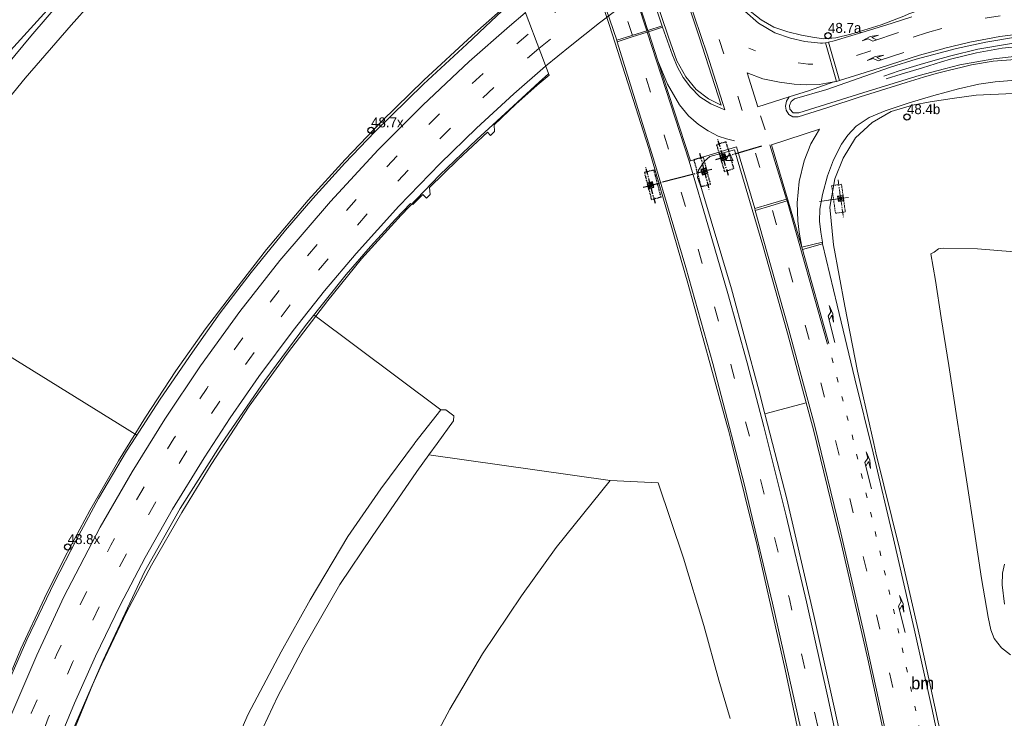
# Model space of a CAD drawing. Header units: metres. Extents: x 83575 to 86200, y 450600 to 453750.
# Tile 7 of 94: x 83685 to 83883, y 451245 to 451385. Entities that reach past the tile are written whole.
import ezdxf
from ezdxf.enums import TextEntityAlignment as Align

# ---------------------------------------------------------------- set-up
doc = ezdxf.new("R2010")
doc.units = ezdxf.units.M
for name, pattern in [('13strp', [4, 1, -3]), ('39strp', [12, 3, -9]), ('CENTER', [2, 1.25, -0.25, 0.25, -0.25]), ('DASHED2', [0.375, 0.25, -0.125])]:
    doc.linetypes.add(name, pattern=pattern)
for name, color, linetype, lineweight in [('bw-bs-uithouder', 253, 'Continuous', 18), ('bw-bs-VRI', 253, 'Continuous', 25), ('gr-bs-geleiderail', 253, 'geleiderail', 18), ('gw-bs-grondwerklijn', 253, 'Continuous', 18), ('mk-bs-13streep 0.45', 253, '13strp', 18), ('mk-bs-39streep 0.15', 253, '39strp', 18), ('mk-bs-pijlre750', 253, 'Continuous', 18), ('mk-bs-streep 0.15', 253, 'Continuous', 18), ('vh-bs-randverharding', 253, 'Continuous', 18), ('wm-bs-hectometerbord text', 253, 'Continuous', 18), ('wm-bs-verkeersbord', 253, 'Continuous', 18)]:
    doc.layers.add(name, color=color, linetype=linetype, lineweight=lineweight)
doc.styles.add('rtw_iso', font='iso-rtw.shx')
doc.linetypes.add('geleiderail', pattern='A,2,-1,[175,RTW.shx,S=0.5,R=0,X=0,Y=0],-1', length=4)

# ---------------------------------------------------------------- blocks, each defined once
blk = doc.blocks.new('poer uithouder-flat-1')
h = blk.add_hatch()
h.set_pattern_fill('ACET-2D-ANSI31', color=252, scale=0.05, angle=286.4133, style=0)
h.set_pattern_definition([(331.4132767, (-83826.201, -451357.558), (0.07596003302, 0.139397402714), [])])
h.paths.add_polyline_path([(0.13, 0.27), (0.26, -0.16), (-0.13, -0.27), (-0.26, 0.16)])
at = {"layer": 'bw-bs-VRI', "linetype": 'DASHED2'}
blk.add_lwpolyline([(2.18, -2.28), (0.6, 3.1), (-1.32, 2.53), (0.26, -2.84)], close=True, dxfattribs=at)
at = {"layer": 'bw-bs-VRI', "linetype": 'CENTER'}
for points in [[(1.07, -3.65), (-1.07, 3.65)], [(-1.49, -0.44), (2.35, 0.69)]]:
    blk.add_lwpolyline(points, dxfattribs=at)
blk.add_lwpolyline([(0.68, -0.37), (0.37, 0.68), (-0.68, 0.37), (-0.37, -0.68)], close=True, dxfattribs=at)
at = {"layer": 'bw-bs-VRI', "linetype": 'Continuous'}
for points in [[(0.56, -0.26), (0.33, 0.52), (0.26, 0.56), (-0.52, 0.33), (-0.56, 0.26), (-0.33, -0.52), (-0.26, -0.56), (0.52, -0.33)], [(0.26, -0.16), (0.13, 0.27), (-0.26, 0.16), (-0.13, -0.27)]]:
    blk.add_lwpolyline(points, close=True, dxfattribs=at)
blk = doc.blocks.new('poer uithouder-flat-2')
h = blk.add_hatch()
h.set_pattern_fill('ACET-2D-ANSI31', color=252, scale=0.05, angle=284.571, style=0)
h.set_pattern_definition([(329.571, (-83811.605, -451351.921), (0.08040215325, 0.136883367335), [])])
h.paths.add_polyline_path([(0.14, 0.27), (0.25, -0.17), (-0.14, -0.27), (-0.25, 0.17)])
at = {"layer": 'bw-bs-VRI', "linetype": 'DASHED2'}
blk.add_lwpolyline([(2.11, -2.35), (0.7, 3.07), (-1.24, 2.57), (0.17, -2.85)], close=True, dxfattribs=at)
at = {"layer": 'bw-bs-VRI', "linetype": 'CENTER'}
for points in [[(0.96, -3.68), (-0.96, 3.68)], [(-1.5, -0.39), (2.37, 0.62)]]:
    blk.add_lwpolyline(points, dxfattribs=at)
blk.add_lwpolyline([(0.67, -0.39), (0.39, 0.67), (-0.67, 0.39), (-0.39, -0.67)], close=True, dxfattribs=at)
at = {"layer": 'bw-bs-VRI', "linetype": 'Continuous'}
for points in [[(0.55, -0.28), (0.34, 0.51), (0.28, 0.55), (-0.51, 0.34), (-0.55, 0.28), (-0.34, -0.51), (-0.28, -0.55), (0.51, -0.34)], [(0.25, -0.17), (0.14, 0.27), (-0.25, 0.17), (-0.14, -0.27)]]:
    blk.add_lwpolyline(points, close=True, dxfattribs=at)
blk = doc.blocks.new('poer uithouder-flat-3')
h = blk.add_hatch()
h.set_pattern_fill('ACET-2D-ANSI31', color=252, scale=0.05, angle=104.5672, style=0)
h.set_pattern_definition([(149.567170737, (-83822.422, -451354.732), (-0.08041130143, -0.13687799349), [])])
h.paths.add_polyline_path([(-0.14, -0.27), (-0.25, 0.17), (0.14, 0.27), (0.25, -0.17)])
at = {"layer": 'bw-bs-VRI', "linetype": 'DASHED2'}
blk.add_lwpolyline([(-2.11, 2.35), (-0.7, -3.07), (1.24, -2.57), (-0.17, 2.85)], close=True, dxfattribs=at)
at = {"layer": 'bw-bs-VRI', "linetype": 'CENTER'}
for points in [[(-0.96, 3.68), (0.96, -3.68)], [(1.5, 0.39), (-2.37, -0.62)]]:
    blk.add_lwpolyline(points, dxfattribs=at)
blk.add_lwpolyline([(-0.67, 0.39), (-0.39, -0.67), (0.67, -0.39), (0.39, 0.67)], close=True, dxfattribs=at)
at = {"layer": 'bw-bs-VRI', "linetype": 'Continuous'}
for points in [[(-0.55, 0.28), (-0.34, -0.51), (-0.28, -0.55), (0.51, -0.34), (0.55, -0.28), (0.34, 0.51), (0.28, 0.55), (-0.51, 0.34)], [(-0.25, 0.17), (-0.14, -0.27), (0.25, -0.17), (0.14, 0.27)]]:
    blk.add_lwpolyline(points, close=True, dxfattribs=at)
blk = doc.blocks.new('poer uithouder-flat-12')
h = blk.add_hatch()
h.set_pattern_fill('ACET-2D-ANSI31', color=252, scale=0.05, angle=97.9707, style=0)
h.set_pattern_definition([(142.970661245, (-83849.865, -451349.275), (-0.09560304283, -0.126734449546), [])])
h.paths.add_polyline_path([(-0.17, -0.25), (-0.23, 0.2), (0.17, 0.25), (0.23, -0.2)])
at = {"layer": 'bw-bs-uithouder', "linetype": 'DASHED2'}
blk.add_lwpolyline([(-1.82, 2.57), (-1.05, -2.97), (0.93, -2.7), (0.16, 2.85)], close=True, dxfattribs=at)
at = {"layer": 'bw-bs-uithouder', "linetype": 'CENTER'}
for points in [[(-0.53, 3.76), (0.53, -3.76)], [(1.54, 0.21), (-2.43, -0.34)]]:
    blk.add_lwpolyline(points, dxfattribs=at)
blk.add_lwpolyline([(-0.62, 0.47), (-0.47, -0.62), (0.62, -0.47), (0.47, 0.62)], close=True, dxfattribs=at)
at = {"layer": 'bw-bs-uithouder', "linetype": 'Continuous'}
for points in [[(-0.51, 0.34), (-0.4, -0.47), (-0.34, -0.51), (0.47, -0.4), (0.51, -0.34), (0.4, 0.47), (0.34, 0.51), (-0.47, 0.4)], [(-0.23, 0.2), (-0.17, -0.25), (0.23, -0.2), (0.17, 0.25)]]:
    blk.add_lwpolyline(points, close=True, dxfattribs=at)
blk = doc.blocks.new('pijlr-flat-49')
at = {"layer": 'mk-bs-pijlre750'}
for p, q in [((-0.8, 6.19), (-1.35, 5.28)), ((-1.13, 7.45), (-0.8, 6.19)), ((-1.13, 7.45), (-0.39, 5.78)), ((0, 0), (-1.35, 5.28)), ((-0.62, 5.47), (-1.16, 4.55)), ((-0.26, 4.06), (-0.62, 5.47)), ((-0.39, 5.78), (-0.26, 4.06))]:
    blk.add_line(p, q, dxfattribs=at)
blk = doc.blocks.new('pijlr-flat-50')
at = {"layer": 'mk-bs-pijlre750'}
for p, q in [((0, 0), (-5.17, -1.71)), ((-7.36, -1.64), (-5.74, -0.79)), ((-7.36, -1.64), (-6.12, -1.23)), ((-6.12, -1.23), (-5.17, -1.71)), ((-5.74, -0.79), (-4.03, -0.54)), ((-4.03, -0.54), (-5.41, -1)), ((-5.41, -1), (-4.46, -1.48))]:
    blk.add_line(p, q, dxfattribs=at)
blk = doc.blocks.new('pijlr-flat-99')
at = {"layer": 'mk-bs-pijlre750'}
for p, q in [((-0.8, 6.19), (-1.35, 5.28)), ((-1.13, 7.45), (-0.8, 6.19)), ((-1.13, 7.45), (-0.39, 5.78)), ((0, 0), (-1.35, 5.28)), ((-0.62, 5.47), (-1.16, 4.55)), ((-0.26, 4.06), (-0.62, 5.47)), ((-0.39, 5.78), (-0.26, 4.06))]:
    blk.add_line(p, q, dxfattribs=at)
blk = doc.blocks.new('pijlr-flat-117')
at = {"layer": 'mk-bs-pijlre750'}
for p, q in [((-0.8, 6.19), (-1.35, 5.28)), ((-1.13, 7.45), (-0.8, 6.19)), ((-1.13, 7.45), (-0.39, 5.78)), ((0, 0), (-1.35, 5.28)), ((-0.62, 5.47), (-1.16, 4.55)), ((-0.26, 4.06), (-0.62, 5.47)), ((-0.39, 5.78), (-0.26, 4.06))]:
    blk.add_line(p, q, dxfattribs=at)
blk = doc.blocks.new('pijlr-flat-118')
at = {"layer": 'mk-bs-pijlre750'}
for p, q in [((0, 0), (-5.17, -1.71)), ((-7.36, -1.64), (-5.74, -0.79)), ((-7.36, -1.64), (-6.12, -1.23)), ((-6.12, -1.23), (-5.17, -1.71)), ((-5.74, -0.79), (-4.03, -0.54)), ((-4.03, -0.54), (-5.41, -1)), ((-5.41, -1), (-4.46, -1.48))]:
    blk.add_line(p, q, dxfattribs=at)
blk = doc.blocks.new('dtbattr-l-flat-2')
at = {"layer": 'mk-bs-13streep 0.45', "style": 'rtw_iso'}
blk.add_attdef('TAG', (0, 0), '', height=2.5, dxfattribs=at)
blk = doc.blocks.new('verkeersbord-flat-2')
at = {"layer": 'wm-bs-verkeersbord'}
for p, q in [((0, 0.75), (-0.75, -0.625)), ((0.75, -0.625), (0, 0.75)), ((-0.75, -0.625), (0.75, -0.625))]:
    blk.add_line(p, q, dxfattribs=at)
blk = doc.blocks.new('HMP1-flat-14')
at = {"color": 253}
blk.add_circle((0, 0), 0.625, dxfattribs=at)
blk = doc.blocks.new('HMP1-flat-16')
at = {"color": 253}
blk.add_circle((0, 0), 0.625, dxfattribs=at)
blk = doc.blocks.new('HMP1-flat-21')
at = {"color": 253}
blk.add_circle((0, 0), 0.625, dxfattribs=at)
blk = doc.blocks.new('HMP1-flat-22')
at = {"color": 253}
blk.add_circle((0, 0), 0.625, dxfattribs=at)

msp = doc.modelspace()

# ---------------------------------------------------------------- linework, layer by layer
at = {"layer": 'bw-bs-uithouder'}
msp.add_lwpolyline([(83849.87, 451349.28), (83845.59, 451348.68)], dxfattribs=at)
at = {"layer": 'bw-bs-VRI'}
msp.add_lwpolyline([(83828.55, 451358.25), (83834.02, 451359.86)], dxfattribs=at)
at = {"layer": 'bw-bs-VRI', "flags": 128}
msp.add_lwpolyline([(83820.05, 451354.12), (83813.98, 451352.54)], dxfattribs=at)
at = {"layer": 'gr-bs-geleiderail', "flags": 128}
for points in [[(83653.3, 451102), (83653.16, 451105.92), (83653.54, 451120.79), (83654.24, 451136.54), (83655.34, 451151.35), (83658.81, 451174.07), (83662.03, 451190.65), (83666.54, 451208.2), (83672.14, 451226.42), (83677.67, 451241.53), (83684.87, 451258.66), (83689.62, 451268.88), (83693.69, 451277.1), (83698.71, 451286.54), (83704.48, 451296.53), (83709.96, 451305.26), (83716.03, 451314.61), (83722.04, 451323.07), (83728.1, 451331.05), (83734.31, 451338.99), (83742.7, 451348.91), (83750.11, 451357.13), (83757.53, 451364.8), (83765.99, 451373.09), (83775.67, 451382.05), (83780.79, 451386.52), (83785.04, 451390.13)], [(83872.04, 451377.96), (83877.44, 451379.32), (83884.28, 451380.48), (83890.91, 451381.04), (83896.41, 451381.02), (83902.34, 451380.37), (83908.18, 451379.3), (83913.34, 451377.98), (83918.12, 451376.45), (83922.85, 451374.55), (83927.58, 451372.37), (83931.95, 451370.04), (83936.1, 451367.44), (83936.84, 451366.97), (83942.81, 451362.95), (83948.82, 451358.46)], [(83871.98, 451377.31), (83877.23, 451378.57), (83882.4, 451379.51), (83889.05, 451380.21), (83894.04, 451380.36), (83899.85, 451380.04), (83907.13, 451378.81), (83913.32, 451377.28), (83919.15, 451375.34), (83923.78, 451373.5), (83928.89, 451370.95), (83932.26, 451368.98), (83937.86, 451365.55), (83944.86, 451360.59), (83955.23, 451352.87), (83961.47, 451348.73), (83967.64, 451344.9), (83974.47, 451341.11), (83981.87, 451337.5)], [(83858.52, 451373.88), (83861.66, 451374.95), (83865.89, 451376.22), (83868.85, 451377.09), (83872.04, 451377.96)], [(83871.98, 451377.31), (83870.13, 451376.74), (83866.32, 451375.53), (83862.01, 451374.28), (83859.01, 451373.36)], [(83670.51, 451081.75), (83669.74, 451092.64), (83669.32, 451107.41), (83669.32, 451122.34), (83670.56, 451139.78), (83672.07, 451155.72), (83675.16, 451175.23), (83678.75, 451192.07), (83684.36, 451211.69), (83691.01, 451231.26), (83699.37, 451251.58), (83701.13, 451255.59), (83706.14, 451266.08), (83711.14, 451275.52), (83717.26, 451286.13), (83723.15, 451295.77), (83730.83, 451307.5), (83738.52, 451318.18), (83746.66, 451328.76), (83753.41, 451337.12), (83761.41, 451345.92), (83769.2, 451354.02), (83776.62, 451361.17), (83783.93, 451367.82), (83789.22, 451372.71), (83791.03, 451374.35)]]:
    msp.add_lwpolyline(points, dxfattribs=at)
at = {"layer": 'gw-bs-grondwerklijn'}
for p, q in [((83708.23, 451301.67), (83655.36, 451334.37)), ((83769.37, 451306.73), (83743.83, 451325.84)), ((83834.62, 451305.93), (83842.9, 451308.2)), ((83803.45, 451292.55), (83766.98, 451297.71))]:
    msp.add_line(p, q, dxfattribs=at)
for points in [[(83627.23, 451300), (83633, 451311), (83655, 451344.5), (83680, 451376.1), (83707, 451405.71), (83744.43, 451439.16), (83748.56, 451442.44), (83750.74, 451444.15)], [(83643.2, 451323.7), (83643.13, 451323.75), (83644.89, 451326.89), (83647.43, 451330.56), (83649.84, 451334.77), (83650.93, 451338.19), (83651.42, 451338.92), (83654.77, 451342.68), (83659.89, 451348.8), (83668.24, 451359.27), (83678.74, 451372.22), (83686.87, 451381.9), (83693.43, 451389.63), (83695.64, 451392.44), (83699.53, 451395.97), (83709.79, 451406.4), (83722.58, 451418.29), (83734.85, 451429.79), (83740.32, 451434.68), (83743.18, 451437.43), (83749.65, 451442.22), (83750.55, 451443.15), (83750.74, 451444.15)], [(83736.48, 451425.22), (83724.56, 451414.12), (83712.11, 451402.18), (83702.88, 451393.05), (83695, 451384.11), (83685.72, 451373.49), (83673.05, 451358.01), (83661.8, 451343.55), (83655.36, 451334.37), (83649.56, 451324.99), (83647.06, 451321.11), (83646.79, 451321.29)], [(83874.02, 451300), (83873.36, 451304.25), (83871.63, 451315.66), (83870.08, 451325.27), (83868.92, 451332.75), (83868, 451338.11), (83868.67, 451338.48), (83869.58, 451339.13), (83870.46, 451339.29), (83877.39, 451339.16), (83884.81, 451338.53), (83892.85, 451336.77), (83899.24, 451334.66), (83903.45, 451332.69), (83906.8, 451329.54), (83909.25, 451326.44), (83910.98, 451321.83), (83911.52, 451317.07), (83911.2, 451312.25), (83909.61, 451306.24), (83907.51, 451300.39), (83907.27, 451300)], [(83764.07, 451300), (83764.14, 451300.1), (83769.37, 451306.73), (83770.41, 451306.78), (83772.01, 451305.58), (83771.92, 451304.58), (83768.62, 451300)], [(83724.57, 451231.77), (83730.58, 451245.52), (83737.28, 451258.09), (83743.06, 451268.56), (83750.69, 451281.3), (83757.32, 451290.84), (83764.07, 451300)], [(83768.62, 451300), (83766.98, 451297.71), (83764.54, 451294.33), (83755.56, 451281.28), (83749.06, 451271.64), (83741.84, 451259.01), (83736.55, 451249.14), (83732.58, 451240.6)], [(83884.03, 451257.49), (83882.22, 451258.87), (83880.77, 451260.73), (83880.07, 451262.54), (83879.57, 451265.04), (83878.24, 451272.83), (83876.71, 451282.61), (83875.16, 451292.71), (83874.02, 451300)], [(83765.13, 451235.24), (83771.22, 451246.52), (83777.77, 451257.69), (83785.65, 451269.35), (83792.6, 451279.1), (83803.45, 451292.55)], [(83803.45, 451292.55), (83813.15, 451292.07), (83818.23, 451276.92), (83822.32, 451263.39), (83825.34, 451252.39), (83827.59, 451244.7)], [(83882.86, 451275.69), (83882.42, 451273.92), (83882.37, 451271.57), (83882.81, 451267.68)]]:
    msp.add_lwpolyline(points, dxfattribs=at)
at = {"layer": 'mk-bs-13streep 0.45', "flags": 128}
msp.add_lwpolyline([(83848.1, 451317.19), (83852.14, 451301.74), (83856.15, 451285.07), (83860.76, 451265.47), (83865.02, 451246.09), (83868.25, 451230.44), (83869.95, 451222.65), (83872.16, 451211.24), (83874.36, 451199.66), (83877.24, 451183.29)], dxfattribs=at)
at = {"layer": 'mk-bs-39streep 0.15', "flags": 128}
for points in [[(83768.49, 451485.77), (83778.06, 451463.17), (83787.04, 451440.55), (83795.21, 451418.61), (83807.78, 451382.66), (83814.34, 451362.04), (83821.12, 451339.3), (83827.82, 451315.62), (83833.73, 451292.8), (83839.54, 451268.71), (83844.83, 451245.05), (83851.51, 451212.23), (83856.29, 451186.55), (83859.32, 451168.58)], [(83801.03, 451448.97), (83803.7, 451442.17), (83812.15, 451419.68), (83820.48, 451395.93), (83823.98, 451385.68), (83831.41, 451362.82), (83835.73, 451348.18), (83835.83, 451347.82), (83838.2, 451339.77), (83844.71, 451316.64), (83850.7, 451293.17), (83856.14, 451269.89), (83862.1, 451243.18), (83867.4, 451216.84), (83869.5, 451204.88), (83873.48, 451181.22), (83886.99, 451104.74), (83890.88, 451080.33), (83894.72, 451056.25), (83898.43, 451032.91), (83902.17, 451009.58), (83906.09, 450985.08), (83909.85, 450961.41), (83911.66, 450950)], [(83834.17, 451415.83), (83829.81, 451413.16), (83818.51, 451406.02), (83808.36, 451398.96), (83798.43, 451391.56), (83787.73, 451383.04)], [(83789.12, 451379.46), (83801.01, 451389.01), (83809.53, 451395.38), (83819.51, 451402.37), (83829.67, 451408.88), (83836.75, 451413.25)], [(83867.33, 451382.67), (83872.1, 451383.96), (83878.45, 451385.45), (83884.28, 451386.38), (83890.13, 451386.92), (83896.19, 451386.99), (83902.14, 451386.44), (83907.31, 451385.6), (83912.6, 451384.34), (83918.14, 451382.78), (83923.16, 451381.02), (83929, 451378.35), (83934.6, 451375.23), (83938.71, 451372.67), (83939.23, 451372.31), (83943.75, 451369.14), (83950.12, 451364.53), (83956.55, 451359.91), (83962.98, 451355.43), (83969.43, 451351.31), (83975.73, 451347.65), (83981.71, 451344.61), (83986.72, 451342.51)], [(83660.8, 451093.17), (83660.42, 451100.54), (83660.24, 451112.8), (83660.51, 451125.14), (83661.19, 451136.87), (83662.37, 451149.64), (83663.88, 451161.48), (83665.98, 451174.19), (83668.44, 451186.48), (83671.38, 451198.91), (83675.01, 451211.91), (83678.36, 451222.71), (83682.34, 451233.97), (83686.95, 451245.72), (83692.04, 451257.5), (83697.31, 451268.68), (83702.97, 451279.54), (83708.99, 451290.13), (83715.64, 451301.01), (83722.28, 451311.08), (83729.68, 451321.46), (83737.21, 451331.27), (83744.8, 451340.42), (83752.98, 451349.79), (83761.57, 451358.87), (83770.35, 451367.49), (83779.35, 451375.77), (83787.73, 451383.04)], [(83867.33, 451382.67), (83862.85, 451381.19), (83858.81, 451379.86), (83851.05, 451377.43), (83847.34, 451376.43), (83843.35, 451376.26), (83839.44, 451376.78), (83835.59, 451377.76), (83831.35, 451379.53)], [(83789.12, 451379.46), (83781.98, 451373.32), (83773.53, 451365.57), (83764.41, 451356.66), (83755.91, 451347.72), (83747.53, 451338.18), (83739.89, 451328.91), (83732.63, 451319.43), (83725.57, 451309.55), (83718.61, 451299.08), (83712.46, 451288.96), (83706.34, 451278.23), (83700.74, 451267.44), (83695.25, 451255.91), (83690.38, 451244.73), (83685.94, 451233.48), (83681.84, 451221.86), (83678.15, 451210.02), (83675.12, 451198.96), (83671.95, 451185.9), (83667.54, 451161.87), (83666.01, 451150.05), (83664.9, 451138.23), (83664.14, 451126.01), (83663.82, 451113.69), (83663.97, 451101.43), (83664.55, 451088.76)], [(83833.76, 451365.92), (83835.34, 451360.99)]]:
    msp.add_lwpolyline(points, dxfattribs=at)
at = {"layer": 'mk-bs-streep 0.15', "flags": 128}
for points in [[(83765.5, 451484.5), (83766.49, 451482.25), (83771.85, 451469.71), (83779.55, 451450.78), (83788.18, 451428.27), (83796.14, 451406.35), (83804.79, 451381.1)], [(83783.33, 451466.67), (83785.53, 451461.38), (83790.4, 451449.23), (83794.84, 451437.51), (83799.44, 451425.16), (83804.49, 451411.25), (83811.87, 451390.27), (83813.87, 451384.11), (83813.91, 451383.99)], [(83795.5, 451454.5), (83797.95, 451448.36), (83803.81, 451432.99), (83810.21, 451415.54), (83817.91, 451393.37), (83822.96, 451378.3), (83826.55, 451367.11), (83823.75, 451368.32), (83821.53, 451369.72), (83819.62, 451371.67), (83818.18, 451373.61), (83817, 451375.68), (83816.02, 451378.1), (83814.01, 451383.71)], [(83806.69, 451443.31), (83809.43, 451436.27), (83816.85, 451416.11), (83822.59, 451400.03), (83824.63, 451395.02), (83826.32, 451392.26), (83827.58, 451390.4), (83828.7, 451388.96), (83830.58, 451386.92), (83833.3, 451384.56), (83836.62, 451382.62), (83839.78, 451381.51), (83842.66, 451380.83), (83845.79, 451380.53), (83846.21, 451380.51), (83846.78, 451380.58), (83847.39, 451380.72), (83848.55, 451380.97), (83852.08, 451382.03), (83854.8, 451382.86), (83860.21, 451384.56), (83864.16, 451385.82)], [(83839.21, 451410.3), (83837.07, 451409.06), (83830.99, 451405.36), (83823.15, 451400.41), (83815.52, 451395.16), (83808.18, 451389.85), (83801.3, 451384.61), (83795.41, 451379.94), (83790.45, 451375.86)], [(83809.19, 451388.85), (83811.07, 451383.09)], [(83808.97, 451388.69), (83810.83, 451383.01)], [(83786.38, 451386.59), (83783.2, 451383.92), (83775.1, 451376.8), (83765.73, 451368.07), (83756.76, 451359.09), (83747.15, 451348.66), (83736.96, 451336.79), (83728.95, 451326.56), (83720.98, 451315.58), (83713.82, 451304.9), (83707.24, 451294.28), (83700.85, 451283.16), (83693.53, 451269.14), (83688.05, 451257.42), (83682.65, 451244.73)], [(83810.92, 451382.73), (83807.93, 451381.78), (83804.87, 451380.81), (83804.79, 451381.1), (83807.84, 451382.06), (83810.83, 451383.01), (83810.92, 451382.73)], [(83811.07, 451383.09), (83810.83, 451383.01)], [(83811.07, 451383.09), (83813.91, 451383.99), (83814, 451383.75), (83814.01, 451383.71), (83811.16, 451382.81)], [(83811.07, 451383.09), (83811.16, 451382.81)], [(83811.16, 451382.81), (83810.92, 451382.73)], [(83810.92, 451382.73), (83819.39, 451356.78), (83823.47, 451342.84), (83827.13, 451330.18), (83831.06, 451316.19), (83834.38, 451303.43), (83838.92, 451285.45), (83843.01, 451268.15), (83847.34, 451248.63), (83850.97, 451231.63), (83853.59, 451218.54), (83855.98, 451206.24), (83858.37, 451193.69), (83863.47, 451165.27), (83869.25, 451131.46), (83875.14, 451095.04)], [(83819.62, 451356.85), (83813.07, 451376.94), (83811.16, 451382.81)], [(83887.34, 451382.5), (83881.88, 451381.83), (83875.89, 451380.75), (83870.58, 451379.42)], [(83866.36, 451106.3), (83863.81, 451121.94), (83857.58, 451159.52), (83855.1, 451173.8), (83851.87, 451191.91), (83846.86, 451218.07), (83841.75, 451242.86), (83836.17, 451267.88), (83830.42, 451291.89), (83824.13, 451316.09), (83818.71, 451335.36), (83812.4, 451356.6), (83804.87, 451380.81)], [(83846.78, 451380.58), (83849.02, 451372.82)], [(83849.63, 451373.01), (83847.39, 451380.72)], [(83870.58, 451379.42), (83870.42, 451379.38), (83865.7, 451378.07), (83857.79, 451375.54), (83849.63, 451373.01), (83849.02, 451372.82), (83848.91, 451372.79), (83848.62, 451372.74), (83848.52, 451372.72)], [(83874.31, 451375.69), (83876.21, 451376.19), (83880.57, 451376.87), (83889.42, 451377.55), (83897.38, 451377.62), (83905.02, 451376.84), (83912.64, 451375.08), (83920.83, 451372.08), (83926.76, 451369.2), (83932.82, 451365.38), (83937.73, 451361.58), (83942.79, 451356.97), (83947.58, 451351.71), (83952.57, 451345.02), (83956.62, 451338.53), (83959.9, 451331.77), (83962.45, 451325.3), (83964.59, 451318), (83965.9, 451312.05), (83966.85, 451304.85), (83967.15, 451296.99), (83966.78, 451289.95), (83965.99, 451284.02)], [(83790.45, 451375.86), (83784.09, 451370.34), (83776.58, 451363.45), (83769.27, 451356.32), (83760.91, 451347.73), (83752.36, 451338.24), (83745.99, 451330.67), (83739.67, 451322.71), (83732.76, 451313.44), (83727.01, 451305.16), (83721.72, 451297.12), (83715.4, 451286.78), (83709.86, 451277.07), (83704.82, 451267.49), (83699.87, 451257.21), (83695.66, 451247.75), (83691.11, 451236.74), (83687.51, 451227.09), (83684.22, 451217.21)], [(83828.52, 451360.84), (83826.91, 451361.27), (83825.19, 451361.84), (83823.2, 451362.85), (83821.26, 451364.15), (83819.22, 451365.9), (83817.42, 451368.09), (83815.03, 451372.29), (83813.07, 451376.94)], [(83874.31, 451375.69), (83871.47, 451375.05), (83869.09, 451374.41), (83866.52, 451373.67), (83863.06, 451372.61), (83853.8, 451369.7), (83847.1, 451367.54), (83841.3, 451365.73), (83840.26, 451365.71), (83839.45, 451366.14), (83838.89, 451367.03), (83838.78, 451367.85), (83838.99, 451368.82), (83839.52, 451369.72)], [(83848.52, 451372.72), (83843.37, 451370.93), (83839.52, 451369.72), (83833.18, 451367.71), (83831.01, 451374.54), (83834.21, 451373.32), (83837.52, 451372.64), (83840.53, 451372.28), (83842.91, 451372.15), (83845.54, 451372.22), (83848.52, 451372.72)], [(83962.4, 451287.6), (83962.66, 451289.7), (83963.01, 451294.51), (83962.98, 451300.98), (83962.3, 451308.22), (83960.75, 451316.59), (83958.01, 451325.43), (83954.47, 451333.66), (83950.07, 451341.29), (83944.79, 451348.66), (83939.72, 451354.31), (83934.21, 451359.23), (83927.97, 451363.68), (83920.9, 451367.55), (83913.82, 451370.4), (83906.5, 451372.42), (83899.16, 451373.38), (83893.19, 451373.52), (83886.73, 451373.21), (83880.99, 451372.77), (83877.7, 451372.3)], [(83877.7, 451372.3), (83873.55, 451371.31), (83868.61, 451369.97), (83863.66, 451368.49), (83858.8, 451366.93), (83855.63, 451365.57), (83852.98, 451363.83), (83851.33, 451362.03), (83850.02, 451360.2), (83848.45, 451357.07), (83847.22, 451353.83), (83846.2, 451350.09), (83845.7, 451347.1), (83845.61, 451344.69), (83845.84, 451342.48), (83846.18, 451340.51)], [(83842.07, 451339.46), (83835.91, 451360.07), (83845.58, 451363.19), (83843.88, 451360.25), (83842.52, 451356.83), (83841.51, 451352.69), (83841.12, 451348.39), (83841.25, 451344.8), (83841.48, 451342.5), (83842.07, 451339.46)], [(83819.62, 451356.85), (83828.89, 451359.66), (83832.57, 451347.25)], [(83835.62, 451360.06), (83838.99, 451349.14)], [(83819.62, 451356.85), (83819.39, 451356.78)], [(83832.57, 451347.25), (83832.67, 451346.89), (83835.83, 451347.82), (83839.1, 451348.78), (83838.99, 451349.14), (83835.73, 451348.18), (83832.57, 451347.25)], [(83847.19, 451319.99), (83839.1, 451348.78)], [(83908.23, 450950), (83908.1, 450950.78), (83905.79, 450965.17), (83903.8, 450977.95), (83901.39, 450993.02), (83898.6, 451010.32), (83896.48, 451023.82), (83894.13, 451038.55), (83891.82, 451053.16), (83889.81, 451065.52), (83887.4, 451080.61), (83885.35, 451092.64), (83879.68, 451128.1), (83870.94, 451178.59), (83864.99, 451211.24), (83863.1, 451221.18), (83859.34, 451239.99), (83854.54, 451261.96), (83849.89, 451282.05), (83844.6, 451303.76), (83839.26, 451323.59), (83832.67, 451346.89)], [(83846.23, 451340.13), (83846.18, 451340.51), (83842.07, 451339.46), (83842.2, 451339.04), (83846.23, 451340.13)], [(83890.29, 451105.46), (83878.41, 451184.83), (83876.34, 451201.05), (83874.14, 451216.56), (83872.17, 451227.87), (83870.14, 451237.42), (83868.29, 451246.48), (83864.65, 451262.7), (83860.51, 451280.83), (83856.4, 451298.1), (83852.7, 451312.98), (83849.14, 451327.8), (83846.23, 451340.13)], [(83847.47, 451320.09), (83842.2, 451339.04)]]:
    msp.add_lwpolyline(points, dxfattribs=at)
at = {"layer": 'vh-bs-randverharding'}
for p, q in [((83854.01, 451311.26), (83856.53, 451300)), ((83834.62, 451305.93), (83836.14, 451300))]:
    msp.add_line(p, q, dxfattribs=at)
for points in [[(83783.54, 451458.96), (83784.04, 451457.19), (83785.95, 451451.91), (83792.65, 451444.48), (83799.85, 451425.42), (83806.18, 451409.01), (83812.24, 451390.49), (83815.21, 451381.7), (83816.9, 451376.96), (83818.68, 451373.73), (83820.81, 451371.19), (83823.28, 451369.31), (83825.81, 451368.03), (83821.37, 451381.81), (83817.31, 451394.05), (83811.02, 451412.11), (83801.82, 451437.62), (83800.02, 451443.03), (83798.45, 451448.98), (83797.27, 451455.01), (83796.48, 451461.11), (83796.45, 451461.62)], [(83826.95, 451303.82), (83819.12, 451332.27), (83811.22, 451359.31), (83803.33, 451384.05), (83796.52, 451404.65), (83779.38, 451449.5), (83778.18, 451452.58), (83776.81, 451456.77)], [(83824.93, 451395.13), (83826.31, 451392.99), (83828.51, 451390.12), (83831.01, 451387.4), (83833.84, 451385.18), (83836.41, 451383.72), (83839.26, 451382.79), (83841.96, 451382.14), (83844.59, 451381.65), (83846.5, 451381.42), (83848.89, 451381.6), (83851.9, 451382.34), (83858, 451384.21), (83862.59, 451385.93), (83863.59, 451386.41), (83868.11, 451387.96), (83874.27, 451389.58), (83880.57, 451390.98), (83888.38, 451391.89)], [(83784.65, 451391.3), (83791.17, 451374.1), (83788.78, 451372.05), (83784.45, 451368.24), (83780.1, 451364.1), (83780.16, 451362.77), (83779.39, 451361.95), (83778.79, 451362.61), (83772.82, 451357.07), (83767.12, 451351.46), (83767.24, 451350.08), (83766.49, 451349.31), (83765.79, 451350.05), (83763.76, 451348.07), (83763.29, 451348.27), (83760.24, 451345.09), (83755.24, 451339.6), (83750.31, 451333.96), (83742.14, 451323.73), (83733.96, 451312.69), (83725.23, 451300)], [(83707.15, 451300), (83712.89, 451308.88), (83719.38, 451318.37), (83724.98, 451326.29), (83731.24, 451334.39), (83738.12, 451342.92), (83743.62, 451349.26), (83750.05, 451356.37), (83756.11, 451362.71), (83765.89, 451372.27), (83774.59, 451380.3), (83779.53, 451384.94), (83783.72, 451388.89)], [(83950, 451358.47), (83949.03, 451359.14), (83945.25, 451362.05), (83940.49, 451365.51), (83934.36, 451369.43), (83929.3, 451372.42), (83924.56, 451374.86), (83920.03, 451376.83), (83914.61, 451378.59), (83909.16, 451380.11), (83901.92, 451381.31), (83896.96, 451381.94), (83891.35, 451382.11), (83885.02, 451381.72), (83879.1, 451380.72), (83873.18, 451379.44), (83865.05, 451377.32), (83859.88, 451375.71), (83847.1, 451371.2), (83840.58, 451369.29), (83839.91, 451368.79), (83839.59, 451367.99), (83839.63, 451367.22)], [(83839.63, 451367.22), (83840.32, 451366.53), (83841.44, 451366.48), (83855.42, 451370.87), (83865.67, 451373.98), (83870.75, 451375.33), (83873.85, 451376.15), (83880.72, 451377.37), (83888.81, 451378.28), (83896.73, 451378.35), (83903.74, 451377.59), (83909.33, 451376.43), (83915.85, 451374.56), (83922.96, 451371.85), (83929.06, 451368.76), (83934.5, 451365.26), (83940.01, 451360.81), (83946.46, 451354.27), (83950, 451349.86)], [(83950, 451335.73), (83946.18, 451342.14), (83941.39, 451348.3), (83935.4, 451354.47), (83930.14, 451358.67), (83923.68, 451362.59), (83916.96, 451366), (83909.15, 451368.54), (83902.43, 451370.01), (83893.17, 451370.85), (83884.6, 451370.41), (83877.13, 451370.04), (83872.3, 451369.39), (83867.87, 451368.7), (83864.34, 451368.03), (83860.02, 451366.8), (83856.22, 451364.57), (83852.87, 451361.48), (83850.38, 451357.41), (83848.67, 451353.21), (83847.67, 451347.51), (83848.43, 451339.92)], [(83842.9, 451308.2), (83839.14, 451322.15), (83834.21, 451339.83), (83828.49, 451359.08), (83823.54, 451357.69), (83822.44, 451356.76), (83821.24, 451354.95), (83821.04, 451353.5), (83821.87, 451351.25), (83827.89, 451331.09), (83833.39, 451310.74), (83834.62, 451305.93)], [(83848.43, 451339.92), (83850.72, 451327.64), (83853.28, 451314.55), (83854.01, 451311.26)], [(83845.04, 451300), (83844.37, 451302.75), (83842.9, 451308.2)], [(83827.93, 451300), (83827.27, 451302.65), (83826.95, 451303.82)], [(83665.46, 451202.52), (83666.62, 451206.96), (83669.75, 451217.51), (83674.37, 451231.52), (83678.52, 451242.52), (83681.27, 451249.58), (83686.07, 451260.47), (83691.66, 451272.07), (83695.99, 451280.57), (83700.5, 451288.94), (83706.15, 451298.46), (83707.15, 451300)], [(83725.23, 451300), (83724.96, 451299.6), (83716.93, 451286.88), (83709.73, 451274.15), (83701.43, 451256.38), (83694.2, 451239.68), (83687.13, 451220.74), (83681.65, 451203.22), (83680.47, 451198.65)], [(83867.25, 451096.69), (83865.75, 451106.47), (83863.48, 451121.81), (83857.12, 451159.64), (83854.77, 451173.62), (83851.45, 451191.78), (83850.56, 451195.97), (83847.73, 451211.01), (83843.55, 451231.62), (83838.66, 451254.53), (83833.05, 451279.45), (83827.93, 451300)], [(83836.14, 451300), (83839, 451288.83), (83844.48, 451265.41), (83850.38, 451238.76), (83855.11, 451215.59), (83859.18, 451193.58), (83864.31, 451165.33), (83870.24, 451130.94), (83874.8, 451102.06)], [(83882.18, 451107.32), (83878.8, 451128.45), (83870.24, 451178.52), (83864.62, 451211.19), (83863.31, 451217.74), (83859.9, 451235.4), (83855.34, 451256.6), (83850.04, 451279.68), (83845.04, 451300)], [(83856.53, 451300), (83856.96, 451298.12), (83861.8, 451278.62), (83865.8, 451261.06), (83869.51, 451243.92), (83873.01, 451228.41), (83873.93, 451222.76), (83875.29, 451212.61), (83876.56, 451203.22), (83878.93, 451184.65), (83889.62, 451112.62)]]:
    msp.add_lwpolyline(points, dxfattribs=at)

# ---------------------------------------------------------------- block references
for name, p in [('HMP1-flat-22', (83847.32, 451382.01)), ('pijlr-flat-50', (83861.52, 451382.64)), ('pijlr-flat-118', (83862.55, 451378.64)), ('HMP1-flat-21', (83863.21, 451365.66)), ('HMP1-flat-16', (83755.35, 451363)), ('poer uithouder-flat-1', (83826.2, 451357.56)), ('poer uithouder-flat-3', (83822.42, 451354.73)), ('verkeersbord-flat-2', (83827.49, 451357.57)), ('poer uithouder-flat-2', (83811.6, 451351.92)), ('poer uithouder-flat-12', (83849.87, 451349.28)), ('pijlr-flat-99', (83848.68, 451320.31)), ('pijlr-flat-49', (83856.1, 451290.87)), ('HMP1-flat-14', (83694.28, 451279.16)), ('pijlr-flat-117', (83862.86, 451261.99))]:
    msp.add_blockref(name, p)
msp.add_blockref('dtbattr-l-flat-2', (83864.04, 451250.54)).add_auto_attribs({'TAG': 'bm'})

# ---------------------------------------------------------------- texts
at = {"layer": 'wm-bs-hectometerbord text', "style": 'rtw_iso'}
for s, p in [('48.7a', (83847.32, 451381.99)), ('48.4b', (83863.21, 451365.64)), ('48.7x', (83755.35, 451362.98)), ('48.8x', (83694.28, 451279.15))]:
    msp.add_text(s, height=2, dxfattribs=at).set_placement(p, align=Align.BOTTOM_LEFT)

doc.saveas('drawing.dxf')
